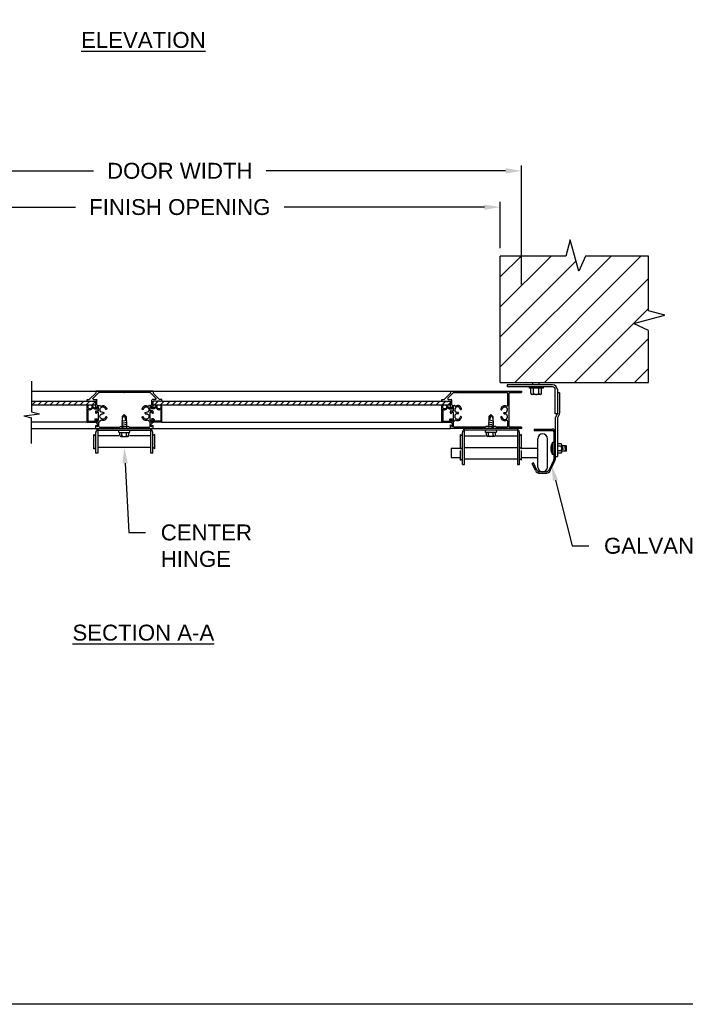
# Model space of a CAD drawing. Header units: inches. Extents: x 168.8 to 189.1, y 234.4 to 247.7.
# Tile 6 of 8: x 180.2 to 184.1, y 234.4 to 240.3. Entities that reach past the tile are written whole.
import ezdxf
from ezdxf import colors
from ezdxf.entities.mleader import LeaderData, LeaderLine
from ezdxf.math import Vec2, Vec3

# ---------------------------------------------------------------- set-up
doc = ezdxf.new("R2010")
doc.units = ezdxf.units.IN
doc.header["$LTSCALE"] = 0.25
doc.header["$MEASUREMENT"] = 0
doc.layers.add('511', color=7, linetype='Continuous')
doc.layers.add('ANNOTATIONS', color=1, linetype='Continuous')
doc.styles.add('ARIAL', font='arial.ttf', dxfattribs={"height": 0.09375})
doc.dimstyles.new('STANDARD$0', dxfattribs={"dimtxt": 0.09375, "dimasz": 0.09375, "dimexe": 0.03125, "dimexo": 0.046875, "dimgap": 0.09, "dimtad": 0, "dimtih": 1, "dimtoh": 1, "dimdec": 4, "dimzin": 0, "dimdsep": 46, "dimtxsty": 'ARIAL', "dimcen": 0.09, "dimadec": 0, "dimazin": 0, "dimtfac": 1, "dimtdec": 4, "dimtofl": 0, "dimtmove": 0, "dimatfit": 1, "dimfxl": 1, "dimtolj": 1, "dimtzin": 0, "dimarcsym": 0})

# ---------------------------------------------------------------- blocks, each defined once
blk = doc.blocks.new('*X4')
at = {"color": 0}
for p, q in [((7.3744, 3.7328), (7.3959, 3.7543)), ((7.4098, 3.7328), (7.4313, 3.7543)), ((7.4451, 3.7328), (7.4666, 3.7543)), ((7.4805, 3.7328), (7.502, 3.7543)), ((7.5158, 3.7328), (7.5373, 3.7543)), ((7.5512, 3.7328), (7.5727, 3.7543)), ((7.5865, 3.7328), (7.608, 3.7543)), ((7.6219, 3.7328), (7.6434, 3.7543)), ((7.6572, 3.7328), (7.6787, 3.7543)), ((7.6926, 3.7328), (7.7141, 3.7543)), ((7.728, 3.7328), (7.7495, 3.7543)), ((7.7633, 3.7328), (7.7848, 3.7543)), ((7.7987, 3.7328), (7.8202, 3.7543)), ((7.834, 3.7328), (7.8555, 3.7543)), ((7.8694, 3.7328), (7.8909, 3.7543)), ((7.9047, 3.7328), (7.9262, 3.7543)), ((7.9401, 3.7328), (7.9616, 3.7543)), ((7.9754, 3.7328), (7.9969, 3.7543)), ((8.0108, 3.7328), (8.0323, 3.7543)), ((8.0462, 3.7328), (8.0677, 3.7543)), ((8.0815, 3.7328), (8.103, 3.7543)), ((8.1169, 3.7328), (8.1384, 3.7543)), ((8.1522, 3.7328), (8.1737, 3.7543)), ((8.1876, 3.7328), (8.2091, 3.7543)), ((8.2229, 3.7328), (8.2444, 3.7543)), ((8.2583, 3.7328), (8.2798, 3.7543)), ((8.2936, 3.7328), (8.3151, 3.7543)), ((8.329, 3.7328), (8.3505, 3.7543)), ((8.3643, 3.7328), (8.3858, 3.7543)), ((8.3997, 3.7328), (8.4212, 3.7543)), ((8.4351, 3.7328), (8.4566, 3.7543)), ((8.4704, 3.7328), (8.4919, 3.7543)), ((8.5058, 3.7328), (8.5273, 3.7543)), ((8.5411, 3.7328), (8.5626, 3.7543)), ((8.5765, 3.7328), (8.598, 3.7543)), ((8.6118, 3.7328), (8.6333, 3.7543)), ((8.6472, 3.7328), (8.6687, 3.7543)), ((8.6825, 3.7328), (8.704, 3.7543)), ((8.7179, 3.7328), (8.7394, 3.7543)), ((8.7533, 3.7328), (8.7748, 3.7543)), ((8.7886, 3.7328), (8.8101, 3.7543)), ((8.824, 3.7328), (8.8455, 3.7543)), ((8.8593, 3.7328), (8.8808, 3.7543)), ((8.8947, 3.7328), (8.9162, 3.7543)), ((8.93, 3.7328), (8.9515, 3.7543)), ((8.9654, 3.7328), (8.9869, 3.7543)), ((9.0007, 3.7328), (9.0222, 3.7543)), ((9.0361, 3.7328), (9.0576, 3.7543)), ((9.0715, 3.7328), (9.093, 3.7543)), ((9.1068, 3.7328), (9.1204, 3.7464))]:
    blk.add_line(p, q, dxfattribs=at)
blk = doc.blocks.new('CTRSTYLE')
at = {"color": 252}
for p, q in [((-0.1351, 0.0784), (0.204, 0.0784)), ((-0.1351, 0.0784), (-0.1351, 0.062)), ((-0.133, 0.0611), (-0.1238, 0.0703)), ((-0.1238, 0.0703), (-0.1238, 0.0529)), ((-0.1163, 0.0671), (-0.1163, 0.0421)), ((-0.1126, 0.0709), (0.0072, 0.0709)), ((0.011, 0.0671), (0.0072, 0.0709)), ((0.011, 0.0671), (0.0579, 0.0671)), ((0.0579, 0.0671), (0.0616, 0.0709)), ((0.0616, 0.0709), (0.1815, 0.0709)), ((0.1852, 0.0671), (0.1852, 0.0421)), ((0.2018, 0.0611), (0.1927, 0.0703)), ((0.1927, 0.0703), (0.1927, 0.0529)), ((0.204, 0.0784), (0.204, 0.062)), ((-0.1351, 0.0416), (-0.1238, 0.0529)), ((-0.1351, 0.0416), (-0.1351, 0.0346)), ((-0.133, 0.0338), (-0.1238, 0.0429)), ((-0.1238, 0.0429), (-0.1238, 0.0316)), ((-0.1238, 0.0316), (-0.1178, 0.0316)), ((-0.1178, 0.0316), (-0.1178, -0.0181)), ((-0.1103, 0.0361), (-0.1103, 0.0359)), ((0.1792, 0.0361), (0.1792, 0.0359)), ((0.1867, 0.0316), (0.1867, -0.0181)), ((0.1927, 0.0316), (0.1867, 0.0316)), ((0.204, 0.0416), (0.1927, 0.0529)), ((0.1927, 0.0429), (0.1927, 0.0316)), ((0.2018, 0.0338), (0.1927, 0.0429)), ((0.204, 0.0416), (0.204, 0.0346)), ((-0.1351, -0.0127), (-0.1351, -0.0219)), ((-0.1351, -0.0439), (-0.1351, -0.0819)), ((-0.1324, -0.01), (-0.1318, -0.01)), ((-0.1324, -0.0413), (-0.1318, -0.0413)), ((-0.1313, -0.0256), (-0.1178, -0.0256)), ((-0.1292, -0.012), (-0.1276, -0.0181)), ((-0.1292, -0.0432), (-0.1276, -0.0494)), ((-0.1276, -0.0181), (-0.1178, -0.0181)), ((-0.1276, -0.0494), (-0.1178, -0.0494)), ((-0.1238, -0.0569), (-0.1132, -0.0569)), ((-0.1178, -0.0256), (-0.1178, -0.0494)), ((-0.0907, -0.0081), (-0.0937, -0.0081)), ((-0.0907, -0.0156), (-0.0937, -0.0156)), ((0.1595, -0.0081), (0.1626, -0.0081)), ((0.1595, -0.0156), (0.1626, -0.0156)), ((0.1927, -0.0569), (0.182, -0.0569)), ((0.1965, -0.0181), (0.1867, -0.0181)), ((0.2002, -0.0256), (0.1867, -0.0256)), ((0.1867, -0.0256), (0.1867, -0.0494)), ((0.1965, -0.0494), (0.1867, -0.0494)), ((0.1981, -0.012), (0.1965, -0.0181)), ((0.1981, -0.0432), (0.1965, -0.0494)), ((0.2013, -0.01), (0.2007, -0.01)), ((0.2013, -0.0413), (0.2007, -0.0413)), ((0.204, -0.0127), (0.204, -0.0219)), ((0.204, -0.0439), (0.204, -0.0819)), ((-0.1858, -0.0819), (-0.1808, -0.0819)), ((-0.1858, -0.0819), (-0.1858, -0.0925)), ((-0.1858, -0.0925), (-0.1735, -0.0925)), ((-0.1808, -0.0819), (-0.1798, -0.0797)), ((-0.1777, -0.0819), (-0.1786, -0.0797)), ((-0.1777, -0.0819), (-0.1767, -0.0797)), ((-0.1745, -0.0819), (-0.1755, -0.0797)), ((-0.1745, -0.0819), (-0.1735, -0.0797)), ((-0.1714, -0.0819), (-0.1724, -0.0797)), ((-0.1714, -0.0819), (-0.1613, -0.0819)), ((-0.1351, -0.1294), (-0.1709, -0.0936)), ((-0.1613, -0.0819), (-0.1603, -0.0797)), ((-0.1581, -0.0819), (-0.1591, -0.0797)), ((-0.1581, -0.0819), (-0.1572, -0.0797)), ((-0.155, -0.0819), (-0.156, -0.0797)), ((-0.155, -0.0819), (-0.154, -0.0797)), ((-0.1519, -0.0819), (-0.1529, -0.0797)), ((-0.1519, -0.0819), (-0.1351, -0.0819)), ((-0.117, -0.1324), (-0.1505, -0.0989)), ((-0.1479, -0.0925), (-0.1313, -0.0925)), ((-0.1276, -0.0606), (-0.1276, -0.0888)), ((0.1859, -0.1324), (0.2194, -0.0989)), ((0.1965, -0.0606), (0.1965, -0.0888)), ((0.2168, -0.0925), (0.2002, -0.0925)), ((0.2208, -0.0819), (0.204, -0.0819)), ((0.204, -0.1294), (0.2397, -0.0936)), ((0.2208, -0.0819), (0.2218, -0.0797)), ((0.2239, -0.0819), (0.2229, -0.0797)), ((0.2239, -0.0819), (0.2249, -0.0797)), ((0.227, -0.0819), (0.226, -0.0797)), ((0.227, -0.0819), (0.228, -0.0797)), ((0.2301, -0.0819), (0.2291, -0.0797)), ((0.2403, -0.0819), (0.2301, -0.0819)), ((0.2403, -0.0819), (0.2413, -0.0797)), ((0.2434, -0.0819), (0.2424, -0.0797)), ((0.2547, -0.0925), (0.2424, -0.0925)), ((0.2434, -0.0819), (0.2444, -0.0797)), ((0.2465, -0.0819), (0.2455, -0.0797)), ((0.2465, -0.0819), (0.2475, -0.0797)), ((0.2496, -0.0819), (0.2487, -0.0797)), ((0.2547, -0.0819), (0.2496, -0.0819)), ((0.2547, -0.0819), (0.2547, -0.0925)), ((-0.1351, -0.141), (-0.1351, -0.1294)), ((0.204, -0.141), (-0.1351, -0.141)), ((0.0326, -0.1335), (-0.1144, -0.1335)), ((0.0344, -0.1316), (0.0326, -0.1335)), ((0.0363, -0.1335), (0.0344, -0.1316)), ((0.1832, -0.1335), (0.0363, -0.1335)), ((0.204, -0.141), (0.204, -0.1294))]:
    blk.add_line(p, q, dxfattribs=at)
for centre, radius, start, end in [((-0.1338, 0.062), 0.00125, 180, 315), ((-0.1126, 0.0671), 0.00375, 90, 180), ((0.1815, 0.0671), 0.00375, 0, 90), ((0.2027, 0.062), 0.00125, 225, 0), ((-0.1338, 0.0346), 0.00125, 180, 315), ((-0.1133, 0.0421), 0.003, 180, 270), ((-0.1133, 0.0361), 0.003, 0, 90), ((-0.1047, 0.0359), 0.00563, 180, 291.79631), ((-0.0937, 0.0084), 0.0165, 10.66466, 270), ((-0.0937, 0.0084), 0.024, 10.66466, 111.79631), ((-0.0738, 0.0121), 0.00375, 190.66466, 10.66466), ((0.1427, 0.0121), 0.00375, 169.33534, 349.33534), ((0.1626, 0.0084), 0.024, 68.20369, 169.33534), ((0.1626, 0.0084), 0.0165, 270, 169.33534), ((0.1736, 0.0359), 0.00563, 248.20369, 0), ((0.1822, 0.0361), 0.003, 90, 180), ((0.1822, 0.0421), 0.003, 270, 0), ((0.2027, 0.0346), 0.00125, 225, 0), ((-0.1324, -0.0127), 0.00266, 90, 180), ((-0.1313, -0.0219), 0.00375, 180, 270), ((-0.1324, -0.0439), 0.00266, 90, 180), ((-0.1318, -0.0127), 0.00266, 15, 90), ((-0.1318, -0.0439), 0.00266, 15, 90), ((-0.1238, -0.0606), 0.00375, 90, 180), ((-0.1132, -0.0531), 0.00375, 270, 331.46731), ((-0.0937, -0.0321), 0.0165, 90, 349.33534), ((-0.1066, -0.0567), 0.00375, 62.35681, 151.46731), ((-0.0937, -0.0321), 0.024, 242.35681, 349.33534), ((-0.0907, -0.0119), 0.00375, 270, 90), ((-0.0738, -0.0359), 0.00375, 349.33534, 169.33534), ((0.1427, -0.0359), 0.00375, 10.66466, 190.66466), ((0.1626, -0.0321), 0.024, 190.66466, 297.64319), ((0.1626, -0.0321), 0.0165, 190.66466, 90), ((0.1595, -0.0119), 0.00375, 90, 270), ((0.1755, -0.0567), 0.00375, 28.53269, 117.64319), ((0.182, -0.0531), 0.00375, 208.53269, 270), ((0.1927, -0.0606), 0.00375, 360, 90), ((0.2007, -0.0127), 0.00266, 90, 165), ((0.2007, -0.0439), 0.00266, 90, 165), ((0.2002, -0.0219), 0.00375, 270, 0), ((0.2013, -0.0127), 0.00266, 0, 90), ((0.2013, -0.0439), 0.00266, 0, 90), ((-0.1792, -0.08), 0.000625, 24.96835, 155.03165), ((-0.1761, -0.08), 0.000625, 24.96835, 155.03165), ((-0.173, -0.08), 0.000625, 24.96835, 155.03165), ((-0.1735, -0.0963), 0.00375, 45, 90), ((-0.1597, -0.08), 0.000625, 24.96835, 155.03165), ((-0.1566, -0.08), 0.000625, 24.96835, 155.03165), ((-0.1535, -0.08), 0.000625, 24.96835, 155.03165), ((-0.1479, -0.0963), 0.00375, 90, 225), ((-0.1313, -0.0888), 0.00375, 270, 0), ((0.2002, -0.0888), 0.00375, 180, 270), ((0.2168, -0.0963), 0.00375, 315, 90), ((0.2223, -0.08), 0.000625, 24.96835, 155.03165), ((0.2255, -0.08), 0.000625, 24.96835, 155.03165), ((0.2286, -0.08), 0.000625, 24.96835, 155.03165), ((0.2424, -0.0963), 0.00375, 90, 135), ((0.2418, -0.08), 0.000625, 24.96835, 155.03165), ((0.245, -0.08), 0.000625, 24.96835, 155.03165), ((0.2481, -0.08), 0.000625, 24.96835, 155.03165), ((-0.1144, -0.1298), 0.00375, 225, 270), ((0.1832, -0.1298), 0.00375, 270, 315)]:
    blk.add_arc(centre, radius, start, end, dxfattribs=at)
blk = doc.blocks.new('*D5')
at = {"layer": 'ANNOTATIONS', "color": 0, "lineweight": -2, "transparency": 16777216}
for p, q in [((179.2712, 238.9069), (179.2712, 239.1803)), ((183.0524, 238.9069), (183.0524, 239.1803)), ((179.3649, 239.1491), (180.5464, 239.1491)), ((182.9587, 239.1491), (181.7772, 239.1491))]:
    blk.add_line(p, q, dxfattribs=at)
at = {"layer": 'ANNOTATIONS', "color": 0, "transparency": 16777216}
for points in [[(179.3649, 239.1647), (179.3649, 239.1334), (179.2712, 239.1491)], [(182.9587, 239.1647), (182.9587, 239.1334), (183.0524, 239.1491)]]:
    blk.add_solid(points, dxfattribs=at)
at = {"layer": 'defpoints', "color": 0, "transparency": 16777216}
for p in [(183.0524, 239.1491), (179.2712, 238.8601), (183.0524, 238.8601)]:
    blk.add_point(p, dxfattribs=at)
at = {"layer": 'ANNOTATIONS', "color": 0, "transparency": 16777216, "insert": (181.1618, 239.1491), "char_height": 0.09375, "attachment_point": 5, "style": 'ARIAL'}
blk.add_mtext('\\A1;FINISH OPENING', dxfattribs=at)
blk = doc.blocks.new('*D6')
at = {"layer": 'ANNOTATIONS', "color": 0, "lineweight": -2, "transparency": 16777216}
for p, q in [((179.1462, 238.692), (179.1462, 239.3943)), ((179.2399, 239.363), (180.6529, 239.363)), ((183.0837, 239.363), (181.6707, 239.363)), ((183.1774, 238.692), (183.1774, 239.3943))]:
    blk.add_line(p, q, dxfattribs=at)
at = {"layer": 'ANNOTATIONS', "color": 0, "transparency": 16777216}
for points in [[(179.2399, 239.3786), (179.2399, 239.3474), (179.1462, 239.363)], [(183.0837, 239.3786), (183.0837, 239.3474), (183.1774, 239.363)]]:
    blk.add_solid(points, dxfattribs=at)
at = {"layer": 'defpoints', "color": 0, "transparency": 16777216}
for p in [(179.1462, 239.363), (179.1462, 238.6451), (183.1774, 238.6451)]:
    blk.add_point(p, dxfattribs=at)
at = {"layer": 'ANNOTATIONS', "color": 0, "transparency": 16777216, "insert": (181.1618, 239.363), "char_height": 0.09375, "attachment_point": 5, "style": 'ARIAL'}
blk.add_mtext('\\A1;DOOR WIDTH', dxfattribs=at)

msp = doc.modelspace()

# ---------------------------------------------------------------- hatches: boundary and pattern name
at = {"layer": '511'}
h = msp.add_hatch(dxfattribs=at)
h.set_pattern_fill('ANSI31', color=256)
h.paths.add_polyline_path([(179.27118, 238.86006), (178.89969, 238.86006), (178.85882, 238.77085), (178.80854, 238.95627), (178.78368, 238.86006), (178.39618, 238.86006), (178.39618, 238.5375), (178.49239, 238.51264), (178.30698, 238.46236), (178.39618, 238.42149), (178.39618, 238.11494), (179.27118, 238.11494)])
h.paths.add_polyline_path([(183.92743, 238.42149), (183.83823, 238.46236), (184.02364, 238.51264), (183.92743, 238.5375), (183.92743, 238.86006), (183.55594, 238.86006), (183.51507, 238.77085), (183.46479, 238.95627), (183.43993, 238.86006), (183.05243, 238.86006), (183.05243, 238.11494), (183.92743, 238.11494)])

# ---------------------------------------------------------------- linework, layer by layer
for p, q in [((183.46479, 238.95627), (183.43993, 238.86006)), ((183.51507, 238.77085), (183.46479, 238.95627)), ((183.05243, 238.11494), (183.05243, 238.86006)), ((183.43993, 238.86006), (183.05243, 238.86006)), ((183.55594, 238.86006), (183.51507, 238.77085)), ((183.92743, 238.86006), (183.55594, 238.86006)), ((183.92743, 238.5375), (183.92743, 238.86006)), ((184.02364, 238.51264), (183.92743, 238.5375)), ((183.83823, 238.46236), (184.02364, 238.51264)), ((183.92743, 238.42149), (183.83823, 238.46236)), ((183.92743, 238.11494), (183.92743, 238.42149)), ((180.28705, 238.12353), (180.28705, 237.94113)), ((183.05243, 238.11494), (183.92743, 238.11494)), ((183.36106, 238.1009), (183.09218, 238.1009)), ((183.09218, 238.1009), (183.09218, 238.08853)), ((183.36106, 238.08853), (183.09218, 238.08853)), ((183.22312, 238.08853), (183.22312, 238.0819)), ((183.30499, 238.0819), (183.22312, 238.0819)), ((183.23187, 238.05128), (183.23187, 238.0819)), ((183.24531, 238.1009), (183.24531, 238.11494)), ((183.24843, 238.05128), (183.24843, 238.0819)), ((183.27968, 238.05128), (183.27968, 238.0819)), ((183.28281, 238.1009), (183.28281, 238.11494)), ((183.29624, 238.05128), (183.29624, 238.0819)), ((183.30499, 238.08853), (183.30499, 238.0819)), ((183.37668, 237.92903), (183.37668, 238.0729)), ((183.38906, 238.0729), (183.38906, 237.92981)), ((180.28705, 238.06353), (182.75863, 238.06353)), ((182.70788, 238.00441), (182.70788, 238.01503)), ((182.70788, 238.01503), (182.7202, 238.01503)), ((182.75863, 238.05191), (182.72285, 238.01613)), ((182.77669, 238.05494), (182.74318, 238.02144)), ((182.74584, 238.01503), (182.76238, 238.01503)), ((182.75863, 238.06354), (183.17743, 238.06354)), ((182.75863, 238.06354), (182.75863, 238.05191)), ((182.76613, 237.98316), (182.76613, 238.01128)), ((182.77934, 238.05604), (182.79814, 238.05604)), ((182.79814, 238.05604), (182.80001, 238.05416)), ((182.80001, 238.05416), (182.80189, 238.05604)), ((182.80189, 238.05604), (183.09192, 238.05604)), ((183.09567, 238.05229), (183.09567, 237.97836)), ((183.10317, 238.05229), (183.10317, 237.85539)), ((183.10692, 238.05604), (183.17743, 238.05604)), ((183.17743, 238.06354), (183.17743, 238.05604)), ((183.28796, 238.04378), (183.24015, 238.04378)), ((183.40143, 238.05384), (183.38906, 238.05384)), ((183.40143, 238.05384), (183.40143, 237.93299)), ((180.28705, 238.00441), (180.61496, 238.00441)), ((180.28705, 237.98291), (180.66571, 237.98291)), ((180.29066, 237.98291), (180.31216, 238.00441)), ((180.32602, 237.98291), (180.34752, 238.00441)), ((180.36137, 237.98291), (180.38287, 238.00441)), ((180.39673, 237.98291), (180.41823, 238.00441)), ((180.43208, 237.98291), (180.45358, 238.00441)), ((180.46744, 237.98291), (180.48894, 238.00441)), ((180.50279, 237.98291), (180.52429, 238.00441)), ((180.53815, 237.98291), (180.55965, 238.00441)), ((180.5735, 237.98291), (180.595, 238.00441)), ((180.60886, 237.98291), (180.63036, 238.00441)), ((180.61496, 237.88116), (180.61496, 237.97728)), ((180.61496, 237.97728), (180.61966, 237.97728)), ((180.61996, 237.95428), (180.61996, 237.88866)), ((180.64422, 237.98291), (180.66572, 238.00441)), ((180.64464, 237.97692), (180.64926, 237.9723)), ((180.64926, 237.9723), (180.66143, 237.96378)), ((180.65066, 237.96522), (180.65985, 237.95878)), ((180.65985, 237.95878), (180.67574, 237.95878)), ((180.66143, 237.96378), (180.67191, 237.96378)), ((180.67359, 237.97006), (180.67191, 237.96378)), ((180.67792, 237.96691), (180.67574, 237.95878)), ((180.676, 237.97191), (180.68021, 237.97191)), ((180.68021, 237.96691), (180.67792, 237.96691)), ((180.99447, 237.97191), (180.99026, 237.97191)), ((180.99026, 237.96691), (180.99255, 237.96691)), ((180.99255, 237.96691), (180.99473, 237.95878)), ((181.01062, 237.95878), (180.99473, 237.95878)), ((180.99688, 237.97006), (180.99856, 237.96378)), ((181.00904, 237.96378), (180.99856, 237.96378)), ((181.00476, 237.98291), (182.75863, 237.98291)), ((181.02121, 237.9723), (181.00904, 237.96378)), ((181.01981, 237.96522), (181.01062, 237.95878)), ((181.02583, 237.97692), (181.02121, 237.9723)), ((181.05051, 237.95428), (181.05051, 237.88866)), ((181.05551, 237.97728), (181.05081, 237.97728)), ((181.05551, 238.00441), (182.70788, 238.00441)), ((181.05551, 237.88116), (181.05551, 237.97728)), ((182.70788, 238.00441), (182.71294, 238.00441)), ((182.70788, 237.88116), (182.70788, 237.97728)), ((182.70788, 237.97728), (182.71258, 237.97728)), ((182.71288, 237.95428), (182.71288, 237.88866)), ((182.71294, 238.00441), (182.71394, 238.00227)), ((182.71607, 238.00441), (182.71507, 238.00227)), ((182.71607, 238.00441), (182.71706, 238.00227)), ((182.71919, 238.00441), (182.7182, 238.00227)), ((182.71919, 238.00441), (182.72019, 238.00227)), ((182.72232, 238.00441), (182.72132, 238.00227)), ((182.72232, 238.00441), (182.73244, 238.00441)), ((182.73244, 238.00441), (182.73344, 238.00227)), ((182.73557, 238.00441), (182.73457, 238.00227)), ((182.73557, 238.00441), (182.73656, 238.00227)), ((182.73756, 237.97692), (182.74218, 237.9723)), ((182.73869, 238.00441), (182.7377, 238.00227)), ((182.73869, 238.00441), (182.73969, 238.00227)), ((182.74182, 238.00441), (182.74082, 238.00227)), ((182.74182, 238.00441), (182.75863, 238.00441)), ((182.74218, 237.9723), (182.75434, 237.96378)), ((182.74358, 237.96522), (182.75277, 237.95878)), ((182.75277, 237.95878), (182.76866, 237.95878)), ((182.75434, 237.96378), (182.76483, 237.96378)), ((182.75863, 237.96644), (182.75863, 238.00441)), ((182.76129, 237.96378), (182.76191, 237.96378)), ((182.7613, 237.96378), (182.76191, 237.96378)), ((182.76449, 237.96575), (182.76613, 237.9719)), ((182.76651, 237.97006), (182.76483, 237.96378)), ((182.76613, 237.9719), (182.77589, 237.9719)), ((182.77084, 237.96691), (182.76866, 237.95878)), ((182.76892, 237.97191), (182.77313, 237.97191)), ((182.76988, 237.97941), (182.78055, 237.97941)), ((182.77313, 237.96691), (182.77084, 237.96691)), ((182.77589, 237.94815), (182.77589, 237.9719)), ((180.24076, 237.91734), (180.33334, 237.93043)), ((180.24076, 237.91734), (180.28705, 237.90664)), ((180.28705, 237.94113), (180.33334, 237.93043)), ((180.28705, 237.75442), (180.28705, 237.90664)), ((180.66071, 237.89728), (180.66071, 237.88866)), ((180.66321, 237.89978), (180.67396, 237.89978)), ((180.66571, 237.89353), (180.66571, 237.88241)), ((180.66696, 237.89478), (180.66799, 237.89478)), ((180.66887, 237.89442), (180.67151, 237.89178)), ((180.67504, 237.89791), (180.67151, 237.89178)), ((180.83409, 237.92503), (180.8219, 237.90429)), ((180.8219, 237.91503), (180.83409, 237.92503)), ((180.8219, 237.91503), (180.8219, 237.89115)), ((180.83409, 237.92503), (180.84217, 237.89219)), ((180.83409, 237.92503), (180.84628, 237.91503)), ((180.84628, 237.91503), (180.84628, 237.88991)), ((180.99543, 237.89791), (180.99896, 237.89178)), ((181.00726, 237.89978), (180.99651, 237.89978)), ((181.0016, 237.89442), (180.99896, 237.89178)), ((181.00351, 237.89478), (181.00248, 237.89478)), ((181.00476, 237.89353), (181.00476, 237.88241)), ((181.00976, 237.89728), (181.00976, 237.88866)), ((182.75363, 237.89728), (182.75363, 237.88866)), ((182.75613, 237.89978), (182.76688, 237.89978)), ((182.75863, 237.93519), (182.75863, 237.9444)), ((182.75863, 237.88478), (182.75863, 237.89653)), ((182.76988, 237.88527), (182.75863, 237.89652)), ((182.75863, 237.88477), (182.75863, 237.89652)), ((182.75863, 237.89353), (182.75863, 237.88241)), ((182.75988, 237.89478), (182.76091, 237.89478)), ((182.7613, 237.93253), (182.76191, 237.93253)), ((182.76179, 237.89442), (182.76442, 237.89178)), ((182.76238, 237.94815), (182.77589, 237.94815)), ((182.76796, 237.89791), (182.76442, 237.89178)), ((182.76449, 237.9345), (182.76613, 237.94065)), ((182.76613, 237.94065), (182.77589, 237.94065)), ((182.77589, 237.8909), (182.77589, 237.94065)), ((182.80306, 237.93815), (182.80001, 237.93815)), ((182.80306, 237.93065), (182.80001, 237.93065)), ((182.99731, 237.92503), (182.98512, 237.91503)), ((182.98512, 237.91503), (182.98512, 237.88991)), ((182.99731, 237.92503), (182.98922, 237.89219)), ((182.99731, 237.92503), (183.00949, 237.90429)), ((183.00949, 237.91503), (182.99731, 237.92503)), ((183.00949, 237.91503), (183.00949, 237.89115)), ((183.076, 237.93728), (183.07905, 237.93728)), ((183.076, 237.92977), (183.07905, 237.92977)), ((183.38906, 237.92903), (183.37668, 237.92903)), ((183.37668, 237.9022), (183.37668, 237.66032)), ((183.38859, 237.928), (183.37868, 237.90997)), ((183.38906, 237.90538), (183.38906, 237.67884)), ((183.39944, 237.92521), (183.38952, 237.90719)), ((180.61496, 237.88116), (180.28705, 237.88116)), ((180.28705, 237.84416), (182.75863, 237.84416)), ((180.61496, 237.88116), (180.66446, 237.88116)), ((180.62246, 237.88616), (180.65821, 237.88616)), ((180.67784, 237.84416), (180.67784, 237.69722)), ((180.8189, 237.8874), (180.84628, 237.89304)), ((180.8219, 237.89115), (180.8189, 237.8874)), ((180.8189, 237.8874), (180.8219, 237.8849)), ((180.8219, 237.8849), (180.8189, 237.88115)), ((180.8189, 237.8749), (180.84928, 237.88115)), ((180.8189, 237.88115), (180.8219, 237.87865)), ((180.8219, 237.87865), (180.8189, 237.8749)), ((180.8189, 237.8749), (180.8219, 237.8724)), ((180.8219, 237.8724), (180.8189, 237.86865)), ((180.8189, 237.8624), (180.84928, 237.86865)), ((180.8189, 237.86865), (180.8219, 237.86615)), ((180.8219, 237.86615), (180.8189, 237.8624)), ((180.8189, 237.8624), (180.8219, 237.8599)), ((180.8219, 237.8599), (180.8189, 237.85615)), ((180.8189, 237.8499), (180.84928, 237.85615)), ((180.8189, 237.85615), (180.8219, 237.85365)), ((180.8219, 237.85365), (180.8189, 237.8499)), ((180.8189, 237.8499), (180.8219, 237.8474)), ((180.8219, 237.8474), (180.81931, 237.84416)), ((180.84628, 237.88991), (180.84928, 237.8874)), ((180.84928, 237.8874), (180.84628, 237.88366)), ((180.84628, 237.88366), (180.84928, 237.88115)), ((180.84928, 237.88115), (180.84628, 237.87741)), ((180.84628, 237.87741), (180.84928, 237.8749)), ((180.84928, 237.8749), (180.84628, 237.87116)), ((180.84628, 237.87116), (180.84928, 237.86865)), ((180.84928, 237.86865), (180.84628, 237.86491)), ((180.84628, 237.86491), (180.84928, 237.8624)), ((180.84928, 237.8624), (180.84628, 237.85866)), ((180.84628, 237.85866), (180.84928, 237.85615)), ((180.84928, 237.85615), (180.84628, 237.85241)), ((180.84628, 237.85241), (180.84928, 237.8499)), ((180.84928, 237.8499), (180.84628, 237.84616)), ((180.84628, 237.84616), (180.84867, 237.84416)), ((180.99034, 237.69722), (180.99034, 237.84416)), ((181.05551, 237.88116), (181.00601, 237.88116)), ((181.04801, 237.88616), (181.01226, 237.88616)), ((181.05551, 237.88116), (182.70788, 237.88116)), ((182.70788, 237.88116), (182.75738, 237.88116)), ((182.71538, 237.88616), (182.75113, 237.88616)), ((182.75863, 237.88477), (182.76988, 237.86964)), ((182.75863, 237.84414), (182.75863, 237.86527)), ((182.75863, 237.86527), (182.76988, 237.85402)), ((183.00366, 237.84414), (182.75863, 237.84414)), ((182.76988, 237.8909), (182.77589, 237.8909)), ((182.76988, 237.88527), (182.76988, 237.8909)), ((182.76988, 237.85402), (182.76988, 237.86964)), ((182.77739, 237.85539), (182.77739, 237.88343)), ((182.96303, 237.85164), (182.78114, 237.85164)), ((182.84106, 237.63047), (182.84106, 237.84416)), ((182.96678, 237.85539), (182.96303, 237.85164)), ((183.02554, 237.85539), (182.96678, 237.85539)), ((182.98512, 237.88991), (182.98212, 237.8874)), ((182.98212, 237.8874), (182.98512, 237.88366)), ((182.98512, 237.88366), (182.98212, 237.88115)), ((183.01249, 237.8749), (182.98212, 237.88115)), ((182.98212, 237.88115), (182.98512, 237.87741)), ((182.98512, 237.87741), (182.98212, 237.8749)), ((182.98212, 237.8749), (182.98512, 237.87116)), ((182.98512, 237.87116), (182.98212, 237.86865)), ((183.01249, 237.8624), (182.98212, 237.86865)), ((182.98212, 237.86865), (182.98512, 237.86491)), ((182.98512, 237.86491), (182.98212, 237.8624)), ((182.98212, 237.8624), (182.98512, 237.85866)), ((182.98512, 237.85866), (182.98212, 237.85615)), ((183.01249, 237.8499), (182.98212, 237.85615)), ((182.98212, 237.85615), (182.98512, 237.85241)), ((182.98512, 237.85241), (182.98212, 237.8499)), ((182.98212, 237.8499), (182.98512, 237.84616)), ((182.98512, 237.84616), (182.98272, 237.84416)), ((183.01249, 237.8874), (182.98512, 237.89304)), ((183.00368, 237.84416), (183.00556, 237.84603)), ((183.00556, 237.84603), (183.00743, 237.84416)), ((183.17743, 237.84414), (183.00741, 237.84414)), ((183.00949, 237.89115), (183.01249, 237.8874)), ((183.01249, 237.8874), (183.00949, 237.8849)), ((183.00949, 237.8849), (183.01249, 237.88115)), ((183.01249, 237.88115), (183.00949, 237.87865)), ((183.00949, 237.87865), (183.01249, 237.8749)), ((183.01249, 237.8749), (183.00949, 237.8724)), ((183.00949, 237.8724), (183.01249, 237.86865)), ((183.01249, 237.86865), (183.00949, 237.86615)), ((183.00949, 237.86615), (183.01249, 237.8624)), ((183.01249, 237.8624), (183.00949, 237.8599)), ((183.00949, 237.8599), (183.01249, 237.85615)), ((183.01249, 237.85615), (183.00949, 237.85365)), ((183.00949, 237.85365), (183.01249, 237.8499)), ((183.01249, 237.8499), (183.00949, 237.8474)), ((183.00949, 237.8474), (183.01209, 237.84416)), ((183.02554, 237.85539), (183.02929, 237.85164)), ((183.09192, 237.85164), (183.02929, 237.85164)), ((183.07872, 237.84414), (183.08059, 237.84602)), ((183.08059, 237.84602), (183.08247, 237.84414)), ((183.09567, 237.88869), (183.09567, 237.85539)), ((183.17743, 237.85164), (183.10692, 237.85164)), ((183.15356, 237.84416), (183.15356, 237.63047)), ((183.17743, 237.85164), (183.17743, 237.84414)), ((183.25168, 237.84035), (183.36043, 237.84035)), ((183.25168, 237.84035), (183.25168, 237.83185)), ((180.65396, 237.8086), (180.66646, 237.80041)), ((180.65396, 237.72347), (180.65396, 237.8086)), ((180.66646, 237.69722), (180.66646, 237.81916)), ((180.67784, 237.83278), (180.99034, 237.83278)), ((180.80297, 237.80041), (180.67784, 237.80041)), ((180.80318, 237.82035), (180.86499, 237.82035)), ((180.80721, 237.80441), (180.80721, 237.82035)), ((180.81471, 237.79691), (180.85346, 237.79691)), ((180.82003, 237.80441), (180.82003, 237.82035)), ((180.84815, 237.80441), (180.84815, 237.82035)), ((180.86096, 237.80441), (180.86096, 237.82035)), ((180.99034, 237.80041), (180.86658, 237.80041)), ((181.00171, 237.69722), (181.00171, 237.81916)), ((181.01421, 237.8086), (181.00171, 237.80041)), ((181.01421, 237.72347), (181.01421, 237.8086)), ((182.81718, 237.72347), (182.81718, 237.8086)), ((182.81718, 237.8086), (182.82968, 237.80041)), ((182.82968, 237.63047), (182.82968, 237.81916)), ((183.15356, 237.83278), (182.84106, 237.83278)), ((182.84106, 237.80041), (182.96482, 237.80041)), ((183.02821, 237.82035), (182.9664, 237.82035)), ((182.97043, 237.80441), (182.97043, 237.82035)), ((183.01668, 237.79691), (182.97793, 237.79691)), ((182.98324, 237.80441), (182.98324, 237.82035)), ((183.01137, 237.80441), (183.01137, 237.82035)), ((183.02418, 237.80441), (183.02418, 237.82035)), ((183.02843, 237.80041), (183.15356, 237.80041)), ((183.16493, 237.63047), (183.16493, 237.81916)), ((183.17743, 237.8086), (183.16493, 237.80041)), ((183.17743, 237.72347), (183.17743, 237.8086)), ((183.25168, 237.83185), (183.36043, 237.83185)), ((183.27353, 237.6156), (183.27353, 237.78297)), ((183.33053, 237.6156), (183.33053, 237.78297)), ((183.36818, 237.8241), (183.36818, 237.66032)), ((180.65396, 237.72347), (180.66646, 237.73166)), ((180.99034, 237.73166), (180.67784, 237.73166)), ((181.01421, 237.72347), (181.00171, 237.73166)), ((182.76254, 237.72663), (182.76254, 237.67194)), ((182.76254, 237.72663), (182.81718, 237.72663)), ((182.81718, 237.72347), (182.82968, 237.73166)), ((182.84106, 237.73166), (183.15356, 237.73166)), ((183.17743, 237.72347), (183.16493, 237.73166)), ((183.17743, 237.72663), (183.27353, 237.72663)), ((183.36098, 237.69047), (183.36098, 237.76097)), ((183.36818, 237.76097), (183.36098, 237.76097)), ((183.41106, 237.75387), (183.38906, 237.75387)), ((183.41106, 237.73972), (183.38906, 237.73972)), ((183.41546, 237.70464), (183.41546, 237.74679)), ((183.44318, 237.74107), (183.41546, 237.74107)), ((183.42364, 237.71678), (183.42184, 237.73736)), ((183.43655, 237.71395), (183.43435, 237.7391)), ((183.44318, 237.71037), (183.44318, 237.74107)), ((180.67784, 237.69722), (180.66646, 237.69722)), ((181.00171, 237.69722), (180.99034, 237.69722)), ((182.76254, 237.67194), (182.81718, 237.67194)), ((182.81718, 237.65672), (182.81718, 237.7142)), ((182.81718, 237.65672), (182.82968, 237.66491)), ((182.84106, 237.66491), (183.15356, 237.66491)), ((183.17743, 237.65672), (183.16493, 237.66491)), ((183.17743, 237.65672), (183.17743, 237.7142)), ((183.17743, 237.67194), (183.27353, 237.67194)), ((183.36818, 237.69047), (183.36098, 237.69047)), ((183.37668, 237.67884), (183.38906, 237.67884)), ((183.41106, 237.71172), (183.38906, 237.71172)), ((183.41106, 237.69757), (183.38906, 237.69757)), ((183.44318, 237.71037), (183.41546, 237.71037)), ((182.82968, 237.63047), (182.84106, 237.63047)), ((183.15356, 237.63047), (183.16493, 237.63047)), ((183.24757, 237.64047), (183.23993, 237.63674)), ((183.26045, 237.59467), (183.23993, 237.63674)), ((183.26809, 237.5984), (183.24757, 237.64047)), ((183.342, 237.60247), (183.36746, 237.65705)), ((183.34971, 237.59888), (183.37516, 237.65346)), ((183.31787, 237.5871), (183.28618, 237.5871)), ((183.31787, 237.5786), (183.28618, 237.5786))]:
    msp.add_line(p, q, dxfattribs=at)
for centre in [(180.63171, 237.97116), (181.03876, 237.97116), (182.72463, 237.97116)]:
    msp.add_circle(centre, 0.01175, dxfattribs=at)
for centre, radius, start, end in [((183.36106, 238.0729), 0.028, 0, 90), ((183.36106, 238.0729), 0.01562, 0, 90), ((182.7202, 238.01878), 0.00375, 270, 315), ((182.74584, 238.01878), 0.00375, 135, 270), ((182.76238, 238.01128), 0.00375, 0, 90), ((182.77934, 238.05229), 0.00375, 90, 135), ((183.09192, 238.05229), 0.00375, 0, 90), ((183.10692, 238.05229), 0.00375, 90, 180), ((183.24015, 238.0521), 0.00832, 185.668222, 354.331778), ((183.26406, 238.0638), 0.02003, 218.717988, 321.282012), ((183.28796, 238.0521), 0.00832, 185.668222, 354.331778), ((180.61966, 237.97603), 0.00125, 337.975687, 90), ((180.62246, 237.95428), 0.0025, 61.280664, 180), ((180.63171, 237.97116), 0.01675, 241.280664, 265.723203), ((180.63171, 237.95441), 0.00125, 177.861601, 2.138399), ((180.63171, 237.97116), 0.01675, 274.276797, 335.485292), ((180.64376, 237.97603), 0.00125, 45, 201.433059), ((180.64922, 237.96317), 0.0025, 55, 155.485292), ((180.676, 237.96941), 0.0025, 90, 165), ((180.68021, 237.96941), 0.0025, 270, 90), ((180.99026, 237.96941), 0.0025, 90, 270), ((180.99447, 237.96941), 0.0025, 15, 90), ((181.02125, 237.96317), 0.0025, 24.514708, 125), ((181.03876, 237.97116), 0.01675, 204.514708, 265.723203), ((181.02671, 237.97603), 0.00125, 338.566941, 135), ((181.03876, 237.95441), 0.00125, 177.861601, 2.138399), ((181.03876, 237.97116), 0.01675, 274.276797, 298.719336), ((181.04801, 237.95428), 0.0025, 0, 118.719336), ((181.05081, 237.97603), 0.00125, 90, 202.024313), ((182.71258, 237.97603), 0.00125, 337.975687, 90), ((182.71538, 237.95428), 0.0025, 61.280664, 180), ((182.7145, 238.00253), 0.000625, 204.968351, 335.031649), ((182.72463, 237.97116), 0.01675, 241.280664, 265.723203), ((182.71763, 238.00253), 0.000625, 204.968351, 335.031649), ((182.72075, 238.00253), 0.000625, 204.968351, 335.031649), ((182.72463, 237.95441), 0.00125, 177.861601, 2.138399), ((182.72463, 237.97116), 0.01675, 274.276797, 335.485292), ((182.73401, 238.00253), 0.000625, 204.968351, 335.031649), ((182.73668, 237.97603), 0.00125, 45, 201.433059), ((182.73713, 238.00253), 0.000625, 204.968351, 335.031649), ((182.74026, 238.00253), 0.000625, 204.968351, 335.031649), ((182.74214, 237.96317), 0.0025, 55, 155.485292), ((182.7613, 237.96644), 0.00266, 180, 270), ((182.76191, 237.96644), 0.00266, 270, 345), ((182.76988, 237.98316), 0.00375, 180, 270), ((182.76892, 237.96941), 0.0025, 90, 165), ((182.77313, 237.96941), 0.0025, 270, 90), ((182.78055, 237.97566), 0.00375, 28.532689, 90), ((182.80001, 237.95465), 0.0165, 10.664662, 270), ((182.78714, 237.97924), 0.00375, 208.532689, 297.643192), ((182.80001, 237.95465), 0.024, 10.664662, 117.643192), ((182.81992, 237.9584), 0.00375, 190.664662, 10.664662), ((183.05914, 237.95753), 0.00375, 169.335338, 349.335338), ((183.07905, 237.95378), 0.024, 62.356808, 169.335338), ((183.07905, 237.95378), 0.0165, 270, 169.335338), ((183.09192, 237.97836), 0.00375, 242.356808, 0), ((180.66321, 237.89728), 0.0025, 90, 180), ((180.66696, 237.89353), 0.00125, 90, 180), ((180.66799, 237.89353), 0.00125, 45, 90), ((180.67396, 237.89853), 0.00125, 330, 90), ((180.99651, 237.89853), 0.00125, 90, 210), ((181.00248, 237.89353), 0.00125, 90, 135), ((181.00351, 237.89353), 0.00125, 0, 90), ((181.00726, 237.89728), 0.0025, 0, 90), ((182.75613, 237.89728), 0.0025, 90, 180), ((182.76238, 237.9444), 0.00375, 90, 180), ((182.7613, 237.93519), 0.00266, 180, 270), ((182.75988, 237.89353), 0.00125, 90, 180), ((182.76091, 237.89353), 0.00125, 45, 90), ((182.76191, 237.93519), 0.00266, 270, 345), ((182.76688, 237.89853), 0.00125, 330, 90), ((182.80001, 237.91415), 0.0165, 90, 349.335338), ((182.80001, 237.91415), 0.024, 243.811972, 349.335338), ((182.80306, 237.9344), 0.00375, 270, 90), ((182.81992, 237.9104), 0.00375, 349.335338, 169.335338), ((183.05914, 237.90953), 0.00375, 10.664662, 190.664662), ((183.07905, 237.91327), 0.024, 190.664662, 297.643192), ((183.07905, 237.91327), 0.0165, 190.664662, 90), ((183.076, 237.93353), 0.00375, 90, 270), ((183.39281, 237.9022), 0.01613, 151.189206, 180), ((183.38531, 237.92981), 0.00375, 331.189206, 0), ((183.39281, 237.90538), 0.00375, 151.189206, 180), ((183.38531, 237.93299), 0.01613, 331.189206, 0), ((180.61908, 237.88527), 0.00125, 113.869027, 336.130973), ((180.61746, 237.88866), 0.0025, 296.36724, 0), ((180.62246, 237.88366), 0.0025, 90, 153.63276), ((180.65821, 237.88866), 0.0025, 270, 0), ((180.66446, 237.88241), 0.00125, 270, 0), ((180.69146, 237.81916), 0.025, 123.024664, 180), ((180.97671, 237.81916), 0.025, 0, 56.975336), ((181.00601, 237.88241), 0.00125, 180, 270), ((181.01226, 237.88866), 0.0025, 180, 270), ((181.04801, 237.88366), 0.0025, 26.36724, 90), ((181.05139, 237.88527), 0.00125, 203.869027, 66.130973), ((181.05301, 237.88866), 0.0025, 180, 243.63276), ((182.71199, 237.88527), 0.00125, 113.869027, 336.130973), ((182.71038, 237.88866), 0.0025, 296.36724, 0), ((182.71538, 237.88366), 0.0025, 90, 153.63276), ((182.75113, 237.88866), 0.0025, 270, 0), ((182.75738, 237.88241), 0.00125, 270, 0), ((182.78114, 237.88343), 0.00375, 95.259496, 180), ((182.78114, 237.85539), 0.00375, 180, 270), ((182.78045, 237.8909), 0.00375, 275.259496, 347.279383), ((182.78777, 237.88924), 0.00375, 63.811972, 167.279383), ((182.85468, 237.81916), 0.025, 123.024664, 180), ((183.09192, 237.88869), 0.00375, 0, 117.643192), ((183.09192, 237.85539), 0.00375, 270, 0), ((183.10692, 237.85539), 0.00375, 180, 270), ((183.13993, 237.81916), 0.025, 0, 56.975336), ((183.36043, 237.8241), 0.01625, 0, 90), ((180.80821, 237.82656), 0.00799, 128.935918, 231.064082), ((180.81471, 237.80441), 0.0075, 180, 270), ((180.81253, 237.80441), 0.0075, 278.385539, 0), ((180.82753, 237.80441), 0.0075, 180, 270), ((180.84065, 237.80441), 0.0075, 270, 0), ((180.85565, 237.80441), 0.0075, 180, 261.614461), ((180.85346, 237.80441), 0.0075, 270, 0), ((180.85997, 237.82656), 0.00799, 308.935918, 51.064082), ((182.97143, 237.82656), 0.00799, 128.935918, 231.064082), ((182.97793, 237.80441), 0.0075, 180, 270), ((182.97574, 237.80441), 0.0075, 278.385539, 0), ((182.99074, 237.80441), 0.0075, 180, 270), ((183.00387, 237.80441), 0.0075, 270, 0), ((183.01887, 237.80441), 0.0075, 180, 261.614461), ((183.01668, 237.80441), 0.0075, 270, 0), ((183.02319, 237.82656), 0.00799, 308.935918, 51.064082), ((183.30203, 237.78297), 0.0285, 0, 180), ((183.36043, 237.8241), 0.00775, 0, 90), ((183.41615, 237.72572), 0.06547, 147.423424, 212.576576), ((183.40757, 237.74679), 0.00789, 296.244367, 63.755633), ((183.39098, 237.72572), 0.02447, 325.105623, 34.894377), ((183.40757, 237.70464), 0.00789, 296.244367, 63.755633), ((183.30203, 237.6156), 0.0285, 180, 0), ((183.36043, 237.66032), 0.00775, 335, 0), ((183.36043, 237.66032), 0.01625, 335, 0), ((183.28618, 237.60722), 0.02863, 206, 270), ((183.28618, 237.60722), 0.02013, 206, 270), ((183.31787, 237.61372), 0.02662, 270, 335), ((183.31787, 237.61372), 0.03513, 270, 335)]:
    msp.add_arc(centre, radius, start, end, dxfattribs=at)
at = {"layer": 'defpoints'}
msp.add_lwpolyline([(189.05875, 234.44685), (168.77187, 234.44685), (168.77187, 247.18196), (189.05875, 247.18196)], close=True, dxfattribs=at)

# ---------------------------------------------------------------- block references
at = {"layer": '511', "xscale": -1, "rotation": 180}
msp.add_blockref('CTRSTYLE', (180.8008, 237.92253), dxfattribs=at)
at = {"layer": '511'}
msp.add_blockref('*X4', (173.63824, 234.25011), dxfattribs=at)

# ---------------------------------------------------------------- texts
at = {"layer": 'ANNOTATIONS', "char_height": 0.09375, "width": 1.3823677, "attachment_point": 2, "style": 'ARIAL'}
for s, insert in [('{\\LELEVATION}', (180.9468, 240.18231)), ('{\\LSECTION A-A}', (180.9468, 236.68616))]:
    msp.add_mtext(s, dxfattribs=dict(at, insert=insert))

# ---------------------------------------------------------------- dimensions: what is measured, and where the dimension line sits
at = {"layer": 'ANNOTATIONS'}
for base, p1, p2, text, picture, middle in [((179.14618, 239.363), (183.17743, 238.64513), (179.14618, 238.64513), 'DOOR WIDTH', '*D6', (181.16181, 239.363)), ((183.05243, 239.14906), (179.27118, 238.86006), (183.05243, 238.86006), 'FINISH OPENING', '*D5', (181.16181, 239.14906))]:
    dim = msp.add_linear_dim(base=base, p1=p1, p2=p2, text=text, dimstyle='STANDARD$0', dxfattribs=at)
    dim.commit()
    dim.dimension.update_dxf_attribs({"geometry": picture, "text_midpoint": middle})

# ---------------------------------------------------------------- leaders
ml = msp.add_multileader_mtext('Standard', dxfattribs=at)
ml.set_content('CENTER \\PHINGE', color=256, style='ARIAL')
ml.set_leader_properties()
ml.build(insert=Vec2(0, 0))
ml.multileader.update_dxf_attribs({"dogleg_length": 0.36, "arrow_head_size": 0.09375})
ctx = ml.context
ctx.base_point, ctx.char_height, ctx.arrow_head_size, ctx.landing_gap_size, ctx.plane_origin = Vec3(180.95935, 237.22942), 0.09375, 0.09375, 0.09, Vec3(178.56458, 236.71762)
notes = []
notes.append((ctx, [(0, (1, 1, 0), (180.86139, 237.22942), (1, 0), 0.09796, [(0, [(180.83409, 237.73166)], 0, [])])]))
ctx.mtext.insert, ctx.mtext.width, ctx.mtext.flow_direction = Vec3(181.04935, 237.2771), 1.7447527, 5
ml = msp.add_multileader_mtext('Standard', dxfattribs=at)
ml.set_content('GALVANIZED DOOR TRACKS', color=256, style='ARIAL')
ml.set_leader_properties()
ml.build(insert=Vec2(0, 0))
ml.multileader.update_dxf_attribs({"dogleg_length": 0.36, "arrow_head_size": 0.09375})
ctx = ml.context
ctx.base_point, ctx.char_height, ctx.arrow_head_size, ctx.landing_gap_size, ctx.plane_origin = Vec3(183.57441, 237.15085), 0.09375, 0.09375, 0.09, Vec3(181.08967, 236.71762)
notes.append((ctx, [(0, (1, 1, 0), (183.47645, 237.15085), (1, 0), 0.09796, [(0, [(183.35473, 237.62976)], 0, [])])]))
ctx.mtext.insert, ctx.mtext.width, ctx.mtext.flow_direction = Vec3(183.66441, 237.19852), 1.7447527, 5
for ctx, leaders in notes:
    for number, flags, end, landing, length, lines in leaders:
        leader = LeaderData()
        leader.index, (leader.has_last_leader_line, leader.has_dogleg_vector, leader.attachment_direction) = number, flags
        leader.last_leader_point, leader.dogleg_vector, leader.dogleg_length = Vec3(end), Vec3(landing), length
        for number, points, colour, breaks in lines:
            line = LeaderLine()
            line.index, line.vertices, line.color, line.breaks = number, Vec3.list(points), colors.encode_raw_color(colour), breaks
            leader.lines.append(line)
        ctx.leaders.append(leader)

doc.saveas('drawing.dxf')
